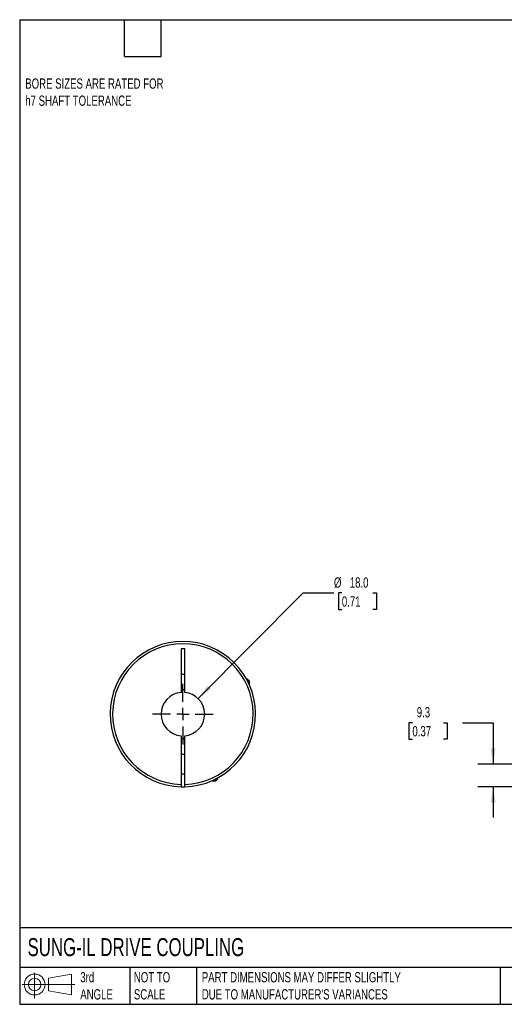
# Model space of a CAD drawing. Header units: millimetres. Extents: x 13 to 546, y 13 to 419.
# Tile 1 of 3: x 13 to 213, y 13 to 419. Entities that reach past the tile are written whole.
import ezdxf

# ---------------------------------------------------------------- set-up
doc = ezdxf.new("R2010")
doc.units = ezdxf.units.MM
doc.header["$LTSCALE"] = 2
doc.linetypes.add('SLD-Center', pattern=[19.05, 15.24, -1.27, 1.27, -1.27])
doc.linetypes.add('SLD-Solid', pattern=[0])
doc.layers.add('CENTER', color=40, linetype='SLD-Center')
doc.layers.add('SLD-DEFPOINTS', color=7, linetype='Continuous')
doc.layers.add('DIMENSIONS', color=140, linetype='SLD-Solid', lineweight=25)
doc.layers.add('TEXT', color=140, linetype='SLD-Solid', lineweight=25)
doc.styles.add('SLDTEXTSTYLE0', font='TXT', dxfattribs={"width": 0.7})
doc.dimstyles.new('SLDDIMSTYLE0', dxfattribs={"dimtxt": 4.316016, "dimasz": 6.604, "dimexe": 0, "dimexo": 0.0625, "dimgap": 1.079004, "dimtad": 0, "dimtih": 1, "dimtoh": 1, "dimdec": 1, "dimrnd": 1e-09, "dimzin": 12, "dimdsep": 46, "dimtxsty": 'SLDTEXTSTYLE0', "dimsah": 1, "dimcen": 0.09, "dimadec": 0, "dimazin": 3, "dimtfac": 1, "dimtdec": 1, "dimtmove": 0, "dimatfit": 0, "dimfxl": 0, "dimfrac": 2, "dimtolj": 1, "dimtzin": 12, "dimarcsym": 0})
doc.dimstyles.new('SLDDIMSTYLE3', dxfattribs={"dimtxt": 4.316016, "dimasz": 6.604, "dimexe": 0, "dimexo": 0.0625, "dimgap": 1.079004, "dimtad": 0, "dimtih": 1, "dimtoh": 1, "dimdec": 1, "dimrnd": 1e-09, "dimzin": 4, "dimdsep": 46, "dimtxsty": 'SLDTEXTSTYLE0', "dimsah": 1, "dimcen": 0, "dimadec": 0, "dimazin": 1, "dimtfac": 1, "dimtdec": 1, "dimtofl": 0, "dimtmove": 0, "dimatfit": 3, "dimfxl": 0, "dimfrac": 2, "dimtolj": 1, "dimtzin": 12, "dimarcsym": 0})

# ---------------------------------------------------------------- blocks, each defined once
blk = doc.blocks.new('Block11')
at = {"color": 7, "linetype": 'SLD-Solid', "lineweight": 18}
for p, q in [((5.18, 10.62), (5.18, 0)), ((10.96, 8.33), (20.35, 10.06)), ((10.96, 3.19), (10.96, 8.33)), ((20.35, 10.06), (20.35, 1.46)), ((0, 5.76), (21.75, 5.76)), ((10.96, 3.19), (20.35, 1.46))]:
    blk.add_line(p, q, dxfattribs=at)
for radius in [4.3, 2.57]:
    blk.add_circle((5.18, 5.76), radius, dxfattribs=at)
blk = doc.blocks.new('Block12')
at = {"layer": 'SLD-DEFPOINTS'}
blk.add_blockref('Block11', (0, 0), dxfattribs=at)
blk = doc.blocks.new('_D_1')
at = {"layer": 'DIMENSIONS'}
for p, q in [((174.72, 128.94), (173.27, 128.94)), ((173.27, 128.94), (173.27, 122.08)), ((187.54, 128.94), (188.99, 128.94)), ((188.99, 128.94), (188.99, 122.08)), ((195.33, 128.94), (208.03, 128.94)), ((208.03, 128.94), (208.03, 111.77)), ((173.27, 122.08), (174.72, 122.08)), ((188.99, 122.08), (187.54, 122.08)), ((225.4, 111.77), (201.68, 111.77)), ((226.54, 102.48), (201.68, 102.48)), ((208.03, 102.48), (208.03, 89.78))]:
    blk.add_line(p, q, dxfattribs=at)
for points in [[(208.03, 111.77), (209.04, 118.38), (207.01, 118.38)], [(208.03, 102.48), (207.01, 95.88), (209.04, 95.88)]]:
    blk.add_solid(points, dxfattribs=at)
at = {"layer": 'DIMENSIONS', "char_height": 4.233, "attachment_point": 1, "style": 'SLDTEXTSTYLE0'}
for s, insert in [('9.3', (176.51, 135.36)), ('0.37', (174.72, 127.54))]:
    blk.add_mtext(s, dxfattribs=dict(at, insert=insert))
blk = doc.blocks.new('_D_8')
at = {"layer": 'DIMENSIONS'}
for p, q in [((86.36, 138.86), (129.66, 182.47)), ((129.66, 182.47), (142.36, 182.47)), ((145.61, 182.47), (144.16, 182.47)), ((144.16, 182.47), (144.16, 175.61)), ((158.44, 182.47), (159.89, 182.47)), ((159.89, 182.47), (159.89, 175.61)), ((144.16, 175.61), (145.61, 175.61)), ((159.89, 175.61), (158.44, 175.61))]:
    blk.add_line(p, q, dxfattribs=at)
blk.add_solid([(86.36, 138.86), (91.73, 142.83), (90.29, 144.26)], dxfattribs=at)
at = {"layer": 'DIMENSIONS', "char_height": 4.233, "attachment_point": 1, "style": 'SLDTEXTSTYLE0'}
for s, insert in [('%%c', (142.36, 188.9)), ('18.0', (148.87, 188.9)), ('0.71', (145.61, 181.07))]:
    blk.add_mtext(s, dxfattribs=dict(at, insert=insert))
blk = doc.blocks.new('SW_CENTERMARKSYMBOL_3')
at = {"layer": 'CENTER', "color": 0}
for p, q in [((0, 5.08), (0, 12.54)), ((-5.08, 0), (-12.54, 0)), ((0, 0), (-2.54, 0)), ((0, 0), (0, 2.54)), ((0, 0), (0, -2.54)), ((0, 0), (2.54, 0)), ((5.08, 0), (12.54, 0)), ((0, -5.08), (0, -12.54))]:
    blk.add_line(p, q, dxfattribs=at)

msp = doc.modelspace()

# ---------------------------------------------------------------- linework, layer by layer
for p, q in [((80.77, 159.47), (79.27, 159.47)), ((79.27, 159.47), (79.27, 141.44)), ((80.77, 141.44), (80.77, 159.47)), ((79.27, 148.97), (80.77, 148.97)), ((106.72, 146.87), (106.33, 146.87)), ((107.52, 146.07), (106.72, 146.87)), ((107.52, 146.07), (106.76, 146.07)), ((107.52, 144.46), (107.52, 146.07)), ((79.27, 123.51), (79.27, 103.48)), ((80.77, 103.48), (80.77, 123.51)), ((80.77, 115.77), (79.27, 115.77)), ((79.27, 107.77), (80.77, 107.77)), ((93.62, 104.97), (94.42, 105.77)), ((93.62, 104.97), (93.62, 105.73)), ((94.42, 105.77), (94.42, 106.16)), ((92, 104.97), (93.62, 104.97))]:
    msp.add_line(p, q)
at = {"flags": 128}
msp.add_lwpolyline([(79.27, 102.48), (80.02, 102.47), (80.77, 102.48)], dxfattribs=at)
for radius, start, end in [(30, 271.4325, 268.5675), (29, 271.482, 268.518), (10, 85.6988, 94.3012), (9, 94.7802, 265.2198), (9, 274.7802, 85.2198), (10, 265.6988, 274.3012)]:
    msp.add_arc((80.02, 132.47), radius, start, end)
for points in [[(79.27, 103.48), (79.27, 103.35), (79.27, 103.22), (79.27, 102.98), (79.27, 102.87), (79.27, 102.59), (79.27, 102.48), (79.27, 102.48)], [(80.77, 102.48), (80.77, 102.48), (80.77, 102.51), (80.77, 102.61), (80.77, 102.68), (80.77, 102.96), (80.77, 103.22), (80.77, 103.48)]]:
    msp.add_open_spline(points, degree=3, knots=[0, 0, 0, 0, 0.25, 0.25, 0.5, 0.5, 1, 1, 1, 1])
at = {"layer": 'TEXT'}
for p, q in [((12.7, 419.1), (546.1, 419.1)), ((12.7, 419.1), (12.7, 12.7)), ((55.88, 403.86), (55.88, 419.1)), ((71.12, 403.86), (71.12, 419.1)), ((55.88, 403.86), (71.12, 403.86)), ((546.1, 44.25), (12.7, 44.25)), ((546.1, 27.94), (12.7, 27.94)), ((58.09, 27.94), (58.09, 12.7)), ((85.67, 27.94), (85.67, 12.7)), ((210.97, 27.94), (210.97, 12.7)), ((12.7, 12.7), (546.1, 12.7))]:
    msp.add_line(p, q, dxfattribs=at)

# ---------------------------------------------------------------- block references
at = {"layer": 'CENTER'}
msp.add_blockref('SW_CENTERMARKSYMBOL_3', (80.02, 132.47), dxfattribs=at)
at = {"layer": 'SLD-DEFPOINTS'}
msp.add_blockref('Block12', (13.68, 15.11), dxfattribs=at)

# ---------------------------------------------------------------- texts
at = {"layer": 'TEXT', "attachment_point": 1, "style": 'SLDTEXTSTYLE0'}
for s, insert, char_height in [('BORE SIZES ARE RATED FOR ^Jh7 SHAFT TOLERANCE', (15, 394.85), 4.2333), ('SUNG-IL DRIVE COUPLING', (15.93, 40), 7.4083), ('3rd^JANGLE', (37.7, 25.99), 4.233), ('NOT TO^JSCALE', (59.81, 25.99), 4.2333), ("PART DIMENSIONS MAY DIFFER SLIGHTLY ^JDUE TO MANUFACTURER'S VARIANCES", (87.83, 25.99), 4.2333)]:
    msp.add_mtext(s, dxfattribs=dict(at, insert=insert, char_height=char_height))

# ---------------------------------------------------------------- dimensions: what is measured, and where the dimension line sits
at = {"layer": 'DIMENSIONS'}
dim = msp.add_diameter_dim_2p(p1=(73.67, 126.09), p2=(86.36, 138.86), dimstyle='SLDDIMSTYLE3', dxfattribs=at)
dim.commit()
dim.dimension.update_dxf_attribs({"geometry": '_D_8', "text_midpoint": (152.03, 182.47), "dimtype": 163})
dim = msp.add_linear_dim(base=(208.03, 111.77), p1=(229.08, 102.48), p2=(227.94, 111.77), angle=90, dimstyle='SLDDIMSTYLE0', dxfattribs=at)
dim.commit()
dim.dimension.update_dxf_attribs({"geometry": '_D_1', "text_midpoint": (208.03, 128.94), "dimtype": 160})

doc.saveas('drawing.dxf')
